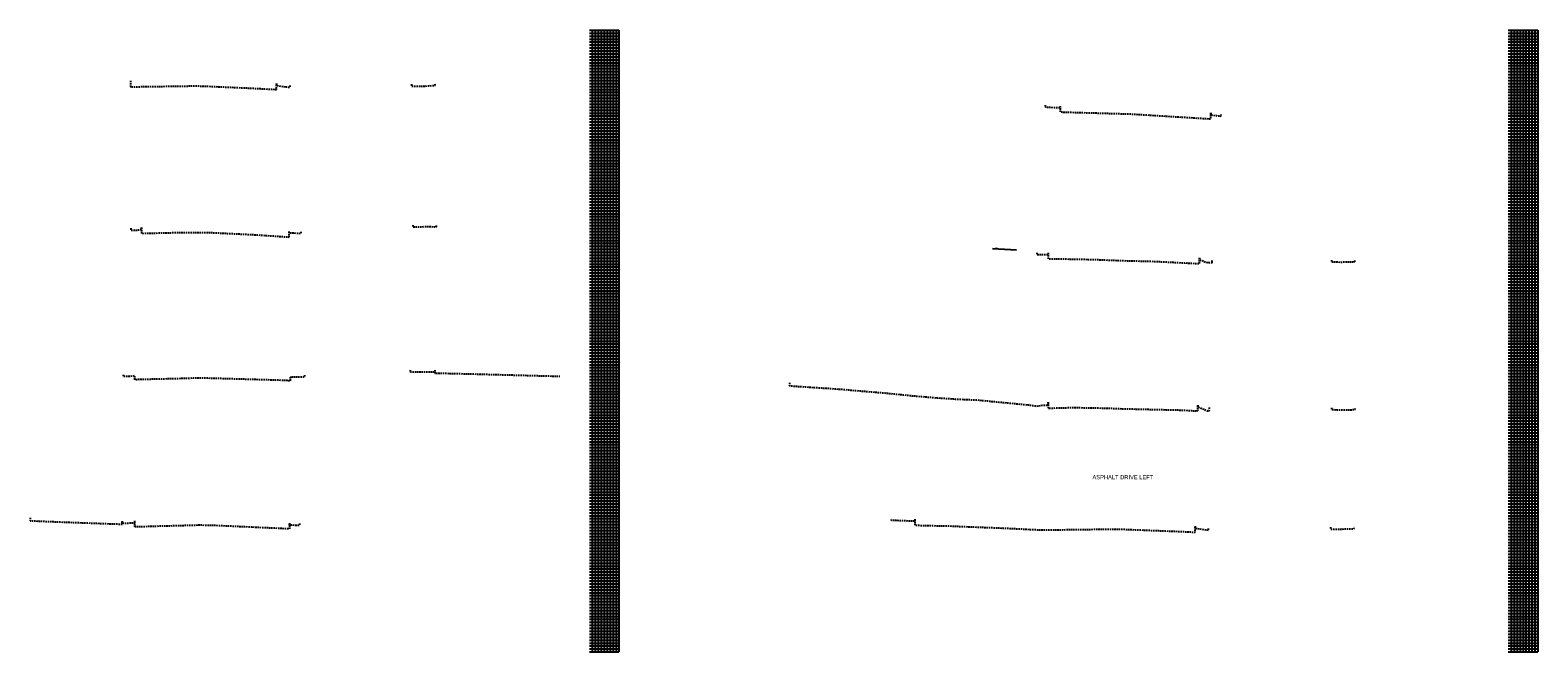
# Model space of a CAD drawing. Header units: feet. Extents: x -492 to 1379366, y 23 to 461004.
# Tile 13 of 19: x 1376666 to 1376920, y 457566 to 457671. Entities that reach past the tile are written whole.
import ezdxf

# ---------------------------------------------------------------- set-up
doc = ezdxf.new("R2010")
doc.units = ezdxf.units.FT
doc.header["$LTSCALE"] = 3.5
doc.header["$MEASUREMENT"] = 0
doc.linetypes.add('OhDOT_USTN2', pattern=[0.11, 0.069, -0.041])
for name, color, linetype in [('SH_Major_Grid_Line', 254, 'Continuous'), ('SH_Minor_Grid_Line', 247, 'Continuous'), ('XS_P_Curb', 6, 'Continuous'), ('XS_P_Finished_Grade', 3, 'Continuous'), ('XS_P_Text_Info', 7, 'Continuous'), ('XS_X_Ground_Line', 180, 'OhDOT_USTN2')]:
    doc.layers.add(name, color=color, linetype=linetype)
doc.styles.add('Slanted-Normal', font='font31.shx', dxfattribs={"height": 0.1})

msp = doc.modelspace()

# ---------------------------------------------------------------- linework, layer by layer
at = {"layer": 'SH_Major_Grid_Line', "color": 1}
for p, q in [((1376760.03, 457671.38), (1376765.03, 457671.38)), ((1376765.03, 457671.38), (1376765.03, 457566.38)), ((1376915.03, 457671.38), (1376920.03, 457671.38)), ((1376920.03, 457671.38), (1376920.03, 457566.38)), ((1376760.03, 457666.38), (1376765.03, 457666.38)), ((1376915.03, 457666.38), (1376920.03, 457666.38)), ((1376760.03, 457661.38), (1376765.03, 457661.38)), ((1376915.03, 457661.38), (1376920.03, 457661.38)), ((1376760.03, 457656.38), (1376765.03, 457656.38)), ((1376915.03, 457656.38), (1376920.03, 457656.38)), ((1376760.03, 457651.38), (1376765.03, 457651.38)), ((1376915.03, 457651.38), (1376920.03, 457651.38)), ((1376760.03, 457646.38), (1376765.03, 457646.38)), ((1376915.03, 457646.38), (1376920.03, 457646.38)), ((1376760.03, 457641.38), (1376765.03, 457641.38)), ((1376915.03, 457641.38), (1376920.03, 457641.38)), ((1376760.03, 457636.38), (1376765.03, 457636.38)), ((1376915.03, 457636.38), (1376920.03, 457636.38)), ((1376760.03, 457631.38), (1376765.03, 457631.38)), ((1376915.03, 457631.38), (1376920.03, 457631.38)), ((1376760.03, 457626.38), (1376765.03, 457626.38)), ((1376915.03, 457626.38), (1376920.03, 457626.38)), ((1376760.03, 457621.38), (1376765.03, 457621.38)), ((1376915.03, 457621.38), (1376920.03, 457621.38)), ((1376760.03, 457616.38), (1376765.03, 457616.38)), ((1376915.03, 457616.38), (1376920.03, 457616.38)), ((1376760.03, 457611.38), (1376765.03, 457611.38)), ((1376915.03, 457611.38), (1376920.03, 457611.38)), ((1376760.03, 457606.38), (1376765.03, 457606.38)), ((1376915.03, 457606.38), (1376920.03, 457606.38)), ((1376760.03, 457601.38), (1376765.03, 457601.38)), ((1376915.03, 457601.38), (1376920.03, 457601.38)), ((1376760.03, 457596.38), (1376765.03, 457596.38)), ((1376915.03, 457596.38), (1376920.03, 457596.38)), ((1376760.03, 457591.38), (1376765.03, 457591.38)), ((1376915.03, 457591.38), (1376920.03, 457591.38)), ((1376760.03, 457586.38), (1376765.03, 457586.38)), ((1376915.03, 457586.38), (1376920.03, 457586.38)), ((1376760.03, 457581.38), (1376765.03, 457581.38)), ((1376915.03, 457581.38), (1376920.03, 457581.38)), ((1376760.03, 457576.38), (1376765.03, 457576.38)), ((1376915.03, 457576.38), (1376920.03, 457576.38)), ((1376760.03, 457571.38), (1376765.03, 457571.38)), ((1376915.03, 457571.38), (1376920.03, 457571.38)), ((1376760.03, 457566.38), (1376765.03, 457566.38)), ((1376915.03, 457566.38), (1376920.03, 457566.38))]:
    msp.add_line(p, q, dxfattribs=at)
at = {"layer": 'SH_Minor_Grid_Line', "color": 254}
for p, q in [((1376760.03, 457670.88), (1376765.03, 457670.88)), ((1376760.03, 457670.38), (1376765.03, 457670.38)), ((1376760.03, 457669.88), (1376765.03, 457669.88)), ((1376760.03, 457669.38), (1376765.03, 457669.38)), ((1376760.53, 457671.38), (1376760.53, 457566.38)), ((1376761.03, 457671.38), (1376761.03, 457566.38)), ((1376761.53, 457671.38), (1376761.53, 457566.38)), ((1376762.03, 457671.38), (1376762.03, 457566.38)), ((1376762.53, 457671.38), (1376762.53, 457566.38)), ((1376763.03, 457671.38), (1376763.03, 457566.38)), ((1376763.53, 457671.38), (1376763.53, 457566.38)), ((1376764.03, 457671.38), (1376764.03, 457566.38)), ((1376764.53, 457671.38), (1376764.53, 457566.38)), ((1376915.03, 457670.88), (1376920.03, 457670.88)), ((1376915.03, 457670.38), (1376920.03, 457670.38)), ((1376915.03, 457669.88), (1376920.03, 457669.88)), ((1376915.03, 457669.38), (1376920.03, 457669.38)), ((1376915.53, 457671.38), (1376915.53, 457566.38)), ((1376916.03, 457671.38), (1376916.03, 457566.38)), ((1376916.53, 457671.38), (1376916.53, 457566.38)), ((1376917.03, 457671.38), (1376917.03, 457566.38)), ((1376917.53, 457671.38), (1376917.53, 457566.38)), ((1376918.03, 457671.38), (1376918.03, 457566.38)), ((1376918.53, 457671.38), (1376918.53, 457566.38)), ((1376919.03, 457671.38), (1376919.03, 457566.38)), ((1376919.53, 457671.38), (1376919.53, 457566.38)), ((1376760.03, 457668.88), (1376765.03, 457668.88)), ((1376760.03, 457668.38), (1376765.03, 457668.38)), ((1376760.03, 457667.88), (1376765.03, 457667.88)), ((1376760.03, 457667.38), (1376765.03, 457667.38)), ((1376760.03, 457666.88), (1376765.03, 457666.88)), ((1376915.03, 457668.88), (1376920.03, 457668.88)), ((1376915.03, 457668.38), (1376920.03, 457668.38)), ((1376915.03, 457667.88), (1376920.03, 457667.88)), ((1376915.03, 457667.38), (1376920.03, 457667.38)), ((1376915.03, 457666.88), (1376920.03, 457666.88)), ((1376760.03, 457665.88), (1376765.03, 457665.88)), ((1376760.03, 457665.38), (1376765.03, 457665.38)), ((1376760.03, 457664.88), (1376765.03, 457664.88)), ((1376760.03, 457664.38), (1376765.03, 457664.38)), ((1376915.03, 457665.88), (1376920.03, 457665.88)), ((1376915.03, 457665.38), (1376920.03, 457665.38)), ((1376915.03, 457664.88), (1376920.03, 457664.88)), ((1376915.03, 457664.38), (1376920.03, 457664.38)), ((1376760.03, 457663.88), (1376765.03, 457663.88)), ((1376760.03, 457663.38), (1376765.03, 457663.38)), ((1376760.03, 457662.88), (1376765.03, 457662.88)), ((1376760.03, 457662.38), (1376765.03, 457662.38)), ((1376760.03, 457661.88), (1376765.03, 457661.88)), ((1376915.03, 457663.88), (1376920.03, 457663.88)), ((1376915.03, 457663.38), (1376920.03, 457663.38)), ((1376915.03, 457662.88), (1376920.03, 457662.88)), ((1376915.03, 457662.38), (1376920.03, 457662.38)), ((1376915.03, 457661.88), (1376920.03, 457661.88)), ((1376760.03, 457660.88), (1376765.03, 457660.88)), ((1376760.03, 457660.38), (1376765.03, 457660.38)), ((1376760.03, 457659.88), (1376765.03, 457659.88)), ((1376760.03, 457659.38), (1376765.03, 457659.38)), ((1376760.03, 457658.88), (1376765.03, 457658.88)), ((1376915.03, 457660.88), (1376920.03, 457660.88)), ((1376915.03, 457660.38), (1376920.03, 457660.38)), ((1376915.03, 457659.88), (1376920.03, 457659.88)), ((1376915.03, 457659.38), (1376920.03, 457659.38)), ((1376915.03, 457658.88), (1376920.03, 457658.88)), ((1376760.03, 457658.38), (1376765.03, 457658.38)), ((1376760.03, 457657.88), (1376765.03, 457657.88)), ((1376760.03, 457657.38), (1376765.03, 457657.38)), ((1376760.03, 457656.88), (1376765.03, 457656.88)), ((1376915.03, 457658.38), (1376920.03, 457658.38)), ((1376915.03, 457657.88), (1376920.03, 457657.88)), ((1376915.03, 457657.38), (1376920.03, 457657.38)), ((1376915.03, 457656.88), (1376920.03, 457656.88)), ((1376760.03, 457655.88), (1376765.03, 457655.88)), ((1376760.03, 457655.38), (1376765.03, 457655.38)), ((1376760.03, 457654.88), (1376765.03, 457654.88)), ((1376760.03, 457654.38), (1376765.03, 457654.38)), ((1376760.03, 457653.88), (1376765.03, 457653.88)), ((1376915.03, 457655.88), (1376920.03, 457655.88)), ((1376915.03, 457655.38), (1376920.03, 457655.38)), ((1376915.03, 457654.88), (1376920.03, 457654.88)), ((1376915.03, 457654.38), (1376920.03, 457654.38)), ((1376915.03, 457653.88), (1376920.03, 457653.88)), ((1376760.03, 457653.38), (1376765.03, 457653.38)), ((1376760.03, 457652.88), (1376765.03, 457652.88)), ((1376760.03, 457652.38), (1376765.03, 457652.38)), ((1376760.03, 457651.88), (1376765.03, 457651.88)), ((1376915.03, 457653.38), (1376920.03, 457653.38)), ((1376915.03, 457652.88), (1376920.03, 457652.88)), ((1376915.03, 457652.38), (1376920.03, 457652.38)), ((1376915.03, 457651.88), (1376920.03, 457651.88)), ((1376760.03, 457650.88), (1376765.03, 457650.88)), ((1376760.03, 457650.38), (1376765.03, 457650.38)), ((1376760.03, 457649.88), (1376765.03, 457649.88)), ((1376760.03, 457649.38), (1376765.03, 457649.38)), ((1376760.03, 457648.88), (1376765.03, 457648.88)), ((1376915.03, 457650.88), (1376920.03, 457650.88)), ((1376915.03, 457650.38), (1376920.03, 457650.38)), ((1376915.03, 457649.88), (1376920.03, 457649.88)), ((1376915.03, 457649.38), (1376920.03, 457649.38)), ((1376915.03, 457648.88), (1376920.03, 457648.88)), ((1376760.03, 457648.38), (1376765.03, 457648.38)), ((1376760.03, 457647.88), (1376765.03, 457647.88)), ((1376760.03, 457647.38), (1376765.03, 457647.38)), ((1376760.03, 457646.88), (1376765.03, 457646.88)), ((1376915.03, 457648.38), (1376920.03, 457648.38)), ((1376915.03, 457647.88), (1376920.03, 457647.88)), ((1376915.03, 457647.38), (1376920.03, 457647.38)), ((1376915.03, 457646.88), (1376920.03, 457646.88)), ((1376760.03, 457645.88), (1376765.03, 457645.88)), ((1376760.03, 457645.38), (1376765.03, 457645.38)), ((1376760.03, 457644.88), (1376765.03, 457644.88)), ((1376760.03, 457644.38), (1376765.03, 457644.38)), ((1376760.03, 457643.88), (1376765.03, 457643.88)), ((1376915.03, 457645.88), (1376920.03, 457645.88)), ((1376915.03, 457645.38), (1376920.03, 457645.38)), ((1376915.03, 457644.88), (1376920.03, 457644.88)), ((1376915.03, 457644.38), (1376920.03, 457644.38)), ((1376915.03, 457643.88), (1376920.03, 457643.88)), ((1376760.03, 457643.38), (1376765.03, 457643.38)), ((1376760.03, 457642.88), (1376765.03, 457642.88)), ((1376760.03, 457642.38), (1376765.03, 457642.38)), ((1376760.03, 457641.88), (1376765.03, 457641.88)), ((1376915.03, 457643.38), (1376920.03, 457643.38)), ((1376915.03, 457642.88), (1376920.03, 457642.88)), ((1376915.03, 457642.38), (1376920.03, 457642.38)), ((1376915.03, 457641.88), (1376920.03, 457641.88)), ((1376760.03, 457640.88), (1376765.03, 457640.88)), ((1376760.03, 457640.38), (1376765.03, 457640.38)), ((1376760.03, 457639.88), (1376765.03, 457639.88)), ((1376760.03, 457639.38), (1376765.03, 457639.38)), ((1376760.03, 457638.88), (1376765.03, 457638.88)), ((1376915.03, 457640.88), (1376920.03, 457640.88)), ((1376915.03, 457640.38), (1376920.03, 457640.38)), ((1376915.03, 457639.88), (1376920.03, 457639.88)), ((1376915.03, 457639.38), (1376920.03, 457639.38)), ((1376915.03, 457638.88), (1376920.03, 457638.88)), ((1376760.03, 457638.38), (1376765.03, 457638.38)), ((1376760.03, 457637.88), (1376765.03, 457637.88)), ((1376760.03, 457637.38), (1376765.03, 457637.38)), ((1376760.03, 457636.88), (1376765.03, 457636.88)), ((1376915.03, 457638.38), (1376920.03, 457638.38)), ((1376915.03, 457637.88), (1376920.03, 457637.88)), ((1376915.03, 457637.38), (1376920.03, 457637.38)), ((1376915.03, 457636.88), (1376920.03, 457636.88)), ((1376760.03, 457635.88), (1376765.03, 457635.88)), ((1376760.03, 457635.38), (1376765.03, 457635.38)), ((1376760.03, 457634.88), (1376765.03, 457634.88)), ((1376760.03, 457634.38), (1376765.03, 457634.38)), ((1376760.03, 457633.88), (1376765.03, 457633.88)), ((1376915.03, 457635.88), (1376920.03, 457635.88)), ((1376915.03, 457635.38), (1376920.03, 457635.38)), ((1376915.03, 457634.88), (1376920.03, 457634.88)), ((1376915.03, 457634.38), (1376920.03, 457634.38)), ((1376915.03, 457633.88), (1376920.03, 457633.88)), ((1376760.03, 457633.38), (1376765.03, 457633.38)), ((1376760.03, 457632.88), (1376765.03, 457632.88)), ((1376760.03, 457632.38), (1376765.03, 457632.38)), ((1376760.03, 457631.88), (1376765.03, 457631.88)), ((1376760.03, 457630.88), (1376765.03, 457630.88)), ((1376915.03, 457633.38), (1376920.03, 457633.38)), ((1376915.03, 457632.88), (1376920.03, 457632.88)), ((1376915.03, 457632.38), (1376920.03, 457632.38)), ((1376915.03, 457631.88), (1376920.03, 457631.88)), ((1376915.03, 457630.88), (1376920.03, 457630.88)), ((1376760.03, 457630.38), (1376765.03, 457630.38)), ((1376760.03, 457629.88), (1376765.03, 457629.88)), ((1376760.03, 457629.38), (1376765.03, 457629.38)), ((1376760.03, 457628.88), (1376765.03, 457628.88)), ((1376760.03, 457628.38), (1376765.03, 457628.38)), ((1376915.03, 457630.38), (1376920.03, 457630.38)), ((1376915.03, 457629.88), (1376920.03, 457629.88)), ((1376915.03, 457629.38), (1376920.03, 457629.38)), ((1376915.03, 457628.88), (1376920.03, 457628.88)), ((1376915.03, 457628.38), (1376920.03, 457628.38)), ((1376760.03, 457627.88), (1376765.03, 457627.88)), ((1376760.03, 457627.38), (1376765.03, 457627.38)), ((1376760.03, 457626.88), (1376765.03, 457626.88)), ((1376760.03, 457625.88), (1376765.03, 457625.88)), ((1376915.03, 457627.88), (1376920.03, 457627.88)), ((1376915.03, 457627.38), (1376920.03, 457627.38)), ((1376915.03, 457626.88), (1376920.03, 457626.88)), ((1376915.03, 457625.88), (1376920.03, 457625.88)), ((1376760.03, 457625.38), (1376765.03, 457625.38)), ((1376760.03, 457624.88), (1376765.03, 457624.88)), ((1376760.03, 457624.38), (1376765.03, 457624.38)), ((1376760.03, 457623.88), (1376765.03, 457623.88)), ((1376760.03, 457623.38), (1376765.03, 457623.38)), ((1376915.03, 457625.38), (1376920.03, 457625.38)), ((1376915.03, 457624.88), (1376920.03, 457624.88)), ((1376915.03, 457624.38), (1376920.03, 457624.38)), ((1376915.03, 457623.88), (1376920.03, 457623.88)), ((1376915.03, 457623.38), (1376920.03, 457623.38)), ((1376760.03, 457622.88), (1376765.03, 457622.88)), ((1376760.03, 457622.38), (1376765.03, 457622.38)), ((1376760.03, 457621.88), (1376765.03, 457621.88)), ((1376760.03, 457620.88), (1376765.03, 457620.88)), ((1376915.03, 457622.88), (1376920.03, 457622.88)), ((1376915.03, 457622.38), (1376920.03, 457622.38)), ((1376915.03, 457621.88), (1376920.03, 457621.88)), ((1376915.03, 457620.88), (1376920.03, 457620.88)), ((1376760.03, 457620.38), (1376765.03, 457620.38)), ((1376760.03, 457619.88), (1376765.03, 457619.88)), ((1376760.03, 457619.38), (1376765.03, 457619.38)), ((1376760.03, 457618.88), (1376765.03, 457618.88)), ((1376760.03, 457618.38), (1376765.03, 457618.38)), ((1376915.03, 457620.38), (1376920.03, 457620.38)), ((1376915.03, 457619.88), (1376920.03, 457619.88)), ((1376915.03, 457619.38), (1376920.03, 457619.38)), ((1376915.03, 457618.88), (1376920.03, 457618.88)), ((1376915.03, 457618.38), (1376920.03, 457618.38)), ((1376760.03, 457617.88), (1376765.03, 457617.88)), ((1376760.03, 457617.38), (1376765.03, 457617.38)), ((1376760.03, 457616.88), (1376765.03, 457616.88)), ((1376760.03, 457615.88), (1376765.03, 457615.88)), ((1376915.03, 457617.88), (1376920.03, 457617.88)), ((1376915.03, 457617.38), (1376920.03, 457617.38)), ((1376915.03, 457616.88), (1376920.03, 457616.88)), ((1376915.03, 457615.88), (1376920.03, 457615.88)), ((1376760.03, 457615.38), (1376765.03, 457615.38)), ((1376760.03, 457614.88), (1376765.03, 457614.88)), ((1376760.03, 457614.38), (1376765.03, 457614.38)), ((1376760.03, 457613.88), (1376765.03, 457613.88)), ((1376760.03, 457613.38), (1376765.03, 457613.38)), ((1376915.03, 457615.38), (1376920.03, 457615.38)), ((1376915.03, 457614.88), (1376920.03, 457614.88)), ((1376915.03, 457614.38), (1376920.03, 457614.38)), ((1376915.03, 457613.88), (1376920.03, 457613.88)), ((1376915.03, 457613.38), (1376920.03, 457613.38)), ((1376760.03, 457612.88), (1376765.03, 457612.88)), ((1376760.03, 457612.38), (1376765.03, 457612.38)), ((1376760.03, 457611.88), (1376765.03, 457611.88)), ((1376760.03, 457610.88), (1376765.03, 457610.88)), ((1376915.03, 457612.88), (1376920.03, 457612.88)), ((1376915.03, 457612.38), (1376920.03, 457612.38)), ((1376915.03, 457611.88), (1376920.03, 457611.88)), ((1376915.03, 457610.88), (1376920.03, 457610.88)), ((1376760.03, 457610.38), (1376765.03, 457610.38)), ((1376760.03, 457609.88), (1376765.03, 457609.88)), ((1376760.03, 457609.38), (1376765.03, 457609.38)), ((1376760.03, 457608.88), (1376765.03, 457608.88)), ((1376760.03, 457608.38), (1376765.03, 457608.38)), ((1376915.03, 457610.38), (1376920.03, 457610.38)), ((1376915.03, 457609.88), (1376920.03, 457609.88)), ((1376915.03, 457609.38), (1376920.03, 457609.38)), ((1376915.03, 457608.88), (1376920.03, 457608.88)), ((1376915.03, 457608.38), (1376920.03, 457608.38)), ((1376760.03, 457607.88), (1376765.03, 457607.88)), ((1376760.03, 457607.38), (1376765.03, 457607.38)), ((1376760.03, 457606.88), (1376765.03, 457606.88)), ((1376760.03, 457605.88), (1376765.03, 457605.88)), ((1376915.03, 457607.88), (1376920.03, 457607.88)), ((1376915.03, 457607.38), (1376920.03, 457607.38)), ((1376915.03, 457606.88), (1376920.03, 457606.88)), ((1376915.03, 457605.88), (1376920.03, 457605.88)), ((1376760.03, 457605.38), (1376765.03, 457605.38)), ((1376760.03, 457604.88), (1376765.03, 457604.88)), ((1376760.03, 457604.38), (1376765.03, 457604.38)), ((1376760.03, 457603.88), (1376765.03, 457603.88)), ((1376760.03, 457603.38), (1376765.03, 457603.38)), ((1376915.03, 457605.38), (1376920.03, 457605.38)), ((1376915.03, 457604.88), (1376920.03, 457604.88)), ((1376915.03, 457604.38), (1376920.03, 457604.38)), ((1376915.03, 457603.88), (1376920.03, 457603.88)), ((1376915.03, 457603.38), (1376920.03, 457603.38)), ((1376760.03, 457602.88), (1376765.03, 457602.88)), ((1376760.03, 457602.38), (1376765.03, 457602.38)), ((1376760.03, 457601.88), (1376765.03, 457601.88)), ((1376760.03, 457600.88), (1376765.03, 457600.88)), ((1376760.03, 457600.38), (1376765.03, 457600.38)), ((1376915.03, 457602.88), (1376920.03, 457602.88)), ((1376915.03, 457602.38), (1376920.03, 457602.38)), ((1376915.03, 457601.88), (1376920.03, 457601.88)), ((1376915.03, 457600.88), (1376920.03, 457600.88)), ((1376915.03, 457600.38), (1376920.03, 457600.38)), ((1376760.03, 457599.88), (1376765.03, 457599.88)), ((1376760.03, 457599.38), (1376765.03, 457599.38)), ((1376760.03, 457598.88), (1376765.03, 457598.88)), ((1376760.03, 457598.38), (1376765.03, 457598.38)), ((1376760.03, 457597.88), (1376765.03, 457597.88)), ((1376915.03, 457599.88), (1376920.03, 457599.88)), ((1376915.03, 457599.38), (1376920.03, 457599.38)), ((1376915.03, 457598.88), (1376920.03, 457598.88)), ((1376915.03, 457598.38), (1376920.03, 457598.38)), ((1376915.03, 457597.88), (1376920.03, 457597.88)), ((1376760.03, 457597.38), (1376765.03, 457597.38)), ((1376760.03, 457596.88), (1376765.03, 457596.88)), ((1376760.03, 457595.88), (1376765.03, 457595.88)), ((1376760.03, 457595.38), (1376765.03, 457595.38)), ((1376915.03, 457597.38), (1376920.03, 457597.38)), ((1376915.03, 457596.88), (1376920.03, 457596.88)), ((1376915.03, 457595.88), (1376920.03, 457595.88)), ((1376915.03, 457595.38), (1376920.03, 457595.38)), ((1376760.03, 457594.88), (1376765.03, 457594.88)), ((1376760.03, 457594.38), (1376765.03, 457594.38)), ((1376760.03, 457593.88), (1376765.03, 457593.88)), ((1376760.03, 457593.38), (1376765.03, 457593.38)), ((1376760.03, 457592.88), (1376765.03, 457592.88)), ((1376915.03, 457594.88), (1376920.03, 457594.88)), ((1376915.03, 457594.38), (1376920.03, 457594.38)), ((1376915.03, 457593.88), (1376920.03, 457593.88)), ((1376915.03, 457593.38), (1376920.03, 457593.38)), ((1376915.03, 457592.88), (1376920.03, 457592.88)), ((1376760.03, 457592.38), (1376765.03, 457592.38)), ((1376760.03, 457591.88), (1376765.03, 457591.88)), ((1376760.03, 457590.88), (1376765.03, 457590.88)), ((1376760.03, 457590.38), (1376765.03, 457590.38)), ((1376915.03, 457592.38), (1376920.03, 457592.38)), ((1376915.03, 457591.88), (1376920.03, 457591.88)), ((1376915.03, 457590.88), (1376920.03, 457590.88)), ((1376915.03, 457590.38), (1376920.03, 457590.38)), ((1376760.03, 457589.88), (1376765.03, 457589.88)), ((1376760.03, 457589.38), (1376765.03, 457589.38)), ((1376760.03, 457588.88), (1376765.03, 457588.88)), ((1376760.03, 457588.38), (1376765.03, 457588.38)), ((1376760.03, 457587.88), (1376765.03, 457587.88)), ((1376915.03, 457589.88), (1376920.03, 457589.88)), ((1376915.03, 457589.38), (1376920.03, 457589.38)), ((1376915.03, 457588.88), (1376920.03, 457588.88)), ((1376915.03, 457588.38), (1376920.03, 457588.38)), ((1376915.03, 457587.88), (1376920.03, 457587.88)), ((1376760.03, 457587.38), (1376765.03, 457587.38)), ((1376760.03, 457586.88), (1376765.03, 457586.88)), ((1376760.03, 457585.88), (1376765.03, 457585.88)), ((1376760.03, 457585.38), (1376765.03, 457585.38)), ((1376915.03, 457587.38), (1376920.03, 457587.38)), ((1376915.03, 457586.88), (1376920.03, 457586.88)), ((1376915.03, 457585.88), (1376920.03, 457585.88)), ((1376915.03, 457585.38), (1376920.03, 457585.38)), ((1376760.03, 457584.88), (1376765.03, 457584.88)), ((1376760.03, 457584.38), (1376765.03, 457584.38)), ((1376760.03, 457583.88), (1376765.03, 457583.88)), ((1376760.03, 457583.38), (1376765.03, 457583.38)), ((1376760.03, 457582.88), (1376765.03, 457582.88)), ((1376915.03, 457584.88), (1376920.03, 457584.88)), ((1376915.03, 457584.38), (1376920.03, 457584.38)), ((1376915.03, 457583.88), (1376920.03, 457583.88)), ((1376915.03, 457583.38), (1376920.03, 457583.38)), ((1376915.03, 457582.88), (1376920.03, 457582.88)), ((1376760.03, 457582.38), (1376765.03, 457582.38)), ((1376760.03, 457581.88), (1376765.03, 457581.88)), ((1376760.03, 457580.88), (1376765.03, 457580.88)), ((1376760.03, 457580.38), (1376765.03, 457580.38)), ((1376915.03, 457582.38), (1376920.03, 457582.38)), ((1376915.03, 457581.88), (1376920.03, 457581.88)), ((1376915.03, 457580.88), (1376920.03, 457580.88)), ((1376915.03, 457580.38), (1376920.03, 457580.38)), ((1376760.03, 457579.88), (1376765.03, 457579.88)), ((1376760.03, 457579.38), (1376765.03, 457579.38)), ((1376760.03, 457578.88), (1376765.03, 457578.88)), ((1376760.03, 457578.38), (1376765.03, 457578.38)), ((1376760.03, 457577.88), (1376765.03, 457577.88)), ((1376915.03, 457579.88), (1376920.03, 457579.88)), ((1376915.03, 457579.38), (1376920.03, 457579.38)), ((1376915.03, 457578.88), (1376920.03, 457578.88)), ((1376915.03, 457578.38), (1376920.03, 457578.38)), ((1376915.03, 457577.88), (1376920.03, 457577.88)), ((1376760.03, 457577.38), (1376765.03, 457577.38)), ((1376760.03, 457576.88), (1376765.03, 457576.88)), ((1376760.03, 457575.88), (1376765.03, 457575.88)), ((1376760.03, 457575.38), (1376765.03, 457575.38)), ((1376915.03, 457577.38), (1376920.03, 457577.38)), ((1376915.03, 457576.88), (1376920.03, 457576.88)), ((1376915.03, 457575.88), (1376920.03, 457575.88)), ((1376915.03, 457575.38), (1376920.03, 457575.38)), ((1376760.03, 457574.88), (1376765.03, 457574.88)), ((1376760.03, 457574.38), (1376765.03, 457574.38)), ((1376760.03, 457573.88), (1376765.03, 457573.88)), ((1376760.03, 457573.38), (1376765.03, 457573.38)), ((1376760.03, 457572.88), (1376765.03, 457572.88)), ((1376760.03, 457572.38), (1376765.03, 457572.38)), ((1376915.03, 457574.88), (1376920.03, 457574.88)), ((1376915.03, 457574.38), (1376920.03, 457574.38)), ((1376915.03, 457573.88), (1376920.03, 457573.88)), ((1376915.03, 457573.38), (1376920.03, 457573.38)), ((1376915.03, 457572.88), (1376920.03, 457572.88)), ((1376915.03, 457572.38), (1376920.03, 457572.38)), ((1376760.03, 457571.88), (1376765.03, 457571.88)), ((1376760.03, 457570.88), (1376765.03, 457570.88)), ((1376760.03, 457570.38), (1376765.03, 457570.38)), ((1376760.03, 457569.88), (1376765.03, 457569.88)), ((1376915.03, 457571.88), (1376920.03, 457571.88)), ((1376915.03, 457570.88), (1376920.03, 457570.88)), ((1376915.03, 457570.38), (1376920.03, 457570.38)), ((1376915.03, 457569.88), (1376920.03, 457569.88)), ((1376760.03, 457569.38), (1376765.03, 457569.38)), ((1376760.03, 457568.88), (1376765.03, 457568.88)), ((1376760.03, 457568.38), (1376765.03, 457568.38)), ((1376760.03, 457567.88), (1376765.03, 457567.88)), ((1376760.03, 457567.38), (1376765.03, 457567.38)), ((1376915.03, 457569.38), (1376920.03, 457569.38)), ((1376915.03, 457568.88), (1376920.03, 457568.88)), ((1376915.03, 457568.38), (1376920.03, 457568.38)), ((1376915.03, 457567.88), (1376920.03, 457567.88)), ((1376915.03, 457567.38), (1376920.03, 457567.38)), ((1376760.03, 457566.88), (1376765.03, 457566.88)), ((1376915.03, 457566.88), (1376920.03, 457566.88))]:
    msp.add_line(p, q, dxfattribs=at)
at = {"layer": 'XS_P_Curb', "flags": 128}
for points in [[(1376832.07, 457634.23), (1376828.03, 457634.43)], [(1376823.03, 457609.33), (1376823.03, 457609.36)]]:
    msp.add_lwpolyline(points, dxfattribs=at)
at = {"layer": 'XS_P_Text_Info', "const_width": 0.15, "flags": 128}
msp.add_lwpolyline([(1376828.03, 457634.43), (1376828.86, 457634.63)], dxfattribs=at)
at = {"layer": 'XS_X_Ground_Line', "flags": 128}
for points in [[(1376682.65, 457662.81), (1376682.65, 457661.81), (1376693.47, 457661.96), (1376695.03, 457661.93), (1376703.36, 457661.56), (1376707.26, 457661.36), (1376707.26, 457662.36)], [(1376707.26, 457662.36), (1376707.26, 457662.03), (1376709.21, 457661.76), (1376709.54, 457661.72), (1376709.54, 457662.05)], [(1376730.04, 457662.24), (1376730.04, 457661.9), (1376732.29, 457661.92), (1376734, 457662.06), (1376734, 457662.39)], [(1376839.44, 457658.56), (1376839.44, 457658.23), (1376837.77, 457658.3), (1376836.96, 457658.35), (1376836.96, 457658.68)], [(1376839.44, 457658.56), (1376839.44, 457657.56), (1376850.03, 457657.26), (1376851.63, 457657.21), (1376864.88, 457656.39), (1376864.88, 457657.39)], [(1376864.88, 457657.39), (1376864.88, 457657.06), (1376865.84, 457656.94), (1376866.59, 457656.87), (1376866.59, 457657.2)], [(1376730.27, 457638.47), (1376730.27, 457638.14), (1376732.82, 457638.21), (1376734.22, 457638.17), (1376734.22, 457638.5)], [(1376682.67, 457637.91), (1376682.67, 457637.58), (1376683.55, 457637.58), (1376684.49, 457637.73), (1376684.49, 457638.06)], [(1376684.49, 457638.06), (1376684.49, 457637.06), (1376690.17, 457637.19), (1376695.03, 457637.23), (1376695.39, 457637.23), (1376703.81, 457636.82), (1376709.38, 457636.44), (1376709.38, 457637.44)], [(1376711.35, 457637.33), (1376711.35, 457636.99), (1376709.84, 457637.11), (1376709.38, 457637.11), (1376709.38, 457637.44)], [(1376837.43, 457633.75), (1376837.43, 457633.42), (1376836.43, 457633.44), (1376835.59, 457633.42), (1376835.59, 457633.76)], [(1376837.43, 457633.75), (1376837.43, 457632.75), (1376840.29, 457632.74), (1376845.47, 457632.64), (1376849.89, 457632.46), (1376855.65, 457632.32), (1376862.97, 457631.94), (1376862.97, 457632.94)], [(1376862.97, 457632.94), (1376862.97, 457632.61), (1376864.03, 457632.19), (1376865.09, 457632.1), (1376865.12, 457632.31), (1376865.12, 457632.64)], [(1376885.2, 457632.56), (1376885.2, 457632.23), (1376887.01, 457632.22), (1376889.14, 457632.27), (1376889.14, 457632.6)], [(1376711.98, 457613.13), (1376711.98, 457612.8), (1376709.57, 457612.75), (1376709.57, 457612.08), (1376708.98, 457612.19), (1376708.18, 457612.23), (1376694.52, 457612.62), (1376691.28, 457612.53), (1376683.36, 457612.34), (1376683.36, 457613.01), (1376682.59, 457612.89), (1376681.45, 457612.86), (1376681.45, 457613.19)], [(1376733.94, 457613.97), (1376733.94, 457613.64), (1376732.1, 457613.61), (1376729.85, 457613.6), (1376729.85, 457613.93)], [(1376733.94, 457613.64), (1376733.94, 457613.47), (1376738.05, 457613.38), (1376755.03, 457612.93)], [(1376793.79, 457611.82), (1376793.79, 457611.32), (1376799.3, 457610.95), (1376800.3, 457610.89), (1376802.77, 457610.72), (1376804.19, 457610.58), (1376809.89, 457610.11), (1376814.56, 457609.64), (1376816.26, 457609.49), (1376819.24, 457609.24), (1376820.87, 457609.16), (1376821.79, 457609.08), (1376825.55, 457608.92), (1376827.93, 457608.69), (1376829.14, 457608.57), (1376834.09, 457608.1), (1376834.71, 457608.01), (1376835.51, 457607.9), (1376836.43, 457608.02), (1376837.45, 457608.04), (1376837.45, 457608.54)], [(1376837.45, 457608.54), (1376837.45, 457607.54), (1376841.63, 457607.65), (1376847.52, 457607.54), (1376850.03, 457607.44), (1376859.87, 457607.22), (1376862.69, 457607.07), (1376862.69, 457608.07)], [(1376862.69, 457608.07), (1376862.69, 457607.74), (1376864.3, 457607.11), (1376864.6, 457607.08), (1376864.64, 457607.4), (1376864.64, 457607.73)], [(1376885.25, 457607.62), (1376885.25, 457607.29), (1376888.15, 457607.27), (1376889.2, 457607.3), (1376889.2, 457607.63)], [(1376665.7, 457589.03), (1376665.7, 457588.53), (1376671.23, 457588.31), (1376681.22, 457587.95), (1376681.22, 457588.45)], [(1376681.22, 457588.45), (1376681.22, 457588.12), (1376682.92, 457588.16), (1376683.38, 457588.16), (1376683.38, 457588.5)], [(1376709.45, 457588.14), (1376709.45, 457587.14), (1376697.39, 457587.69), (1376695.03, 457587.75), (1376694.4, 457587.77), (1376684.97, 457587.52), (1376683.38, 457587.5), (1376683.38, 457588.5)], [(1376711.11, 457588.06), (1376711.11, 457587.73), (1376709.91, 457587.76), (1376709.48, 457587.78), (1376709.45, 457587.8), (1376709.45, 457588.14)], [(1376814.95, 457588.77), (1376814.95, 457588.43), (1376811, 457588.58), (1376811, 457588.91)], [(1376814.95, 457588.77), (1376814.95, 457587.77), (1376820.89, 457587.64), (1376824.97, 457587.48), (1376830.79, 457587.25), (1376834.9, 457587.04), (1376836.54, 457586.98), (1376842.19, 457587.04), (1376848.92, 457587.13), (1376850.03, 457587.09), (1376859.55, 457586.72), (1376862.2, 457586.6), (1376862.2, 457587.6)], [(1376862.2, 457587.6), (1376862.2, 457587.27), (1376864.49, 457586.95), (1376864.5, 457587.29)], [(1376885.06, 457587.45), (1376885.06, 457587.12), (1376888.46, 457587.14), (1376889.04, 457587.19), (1376889.04, 457587.52)]]:
    msp.add_lwpolyline(points, dxfattribs=at)

# ---------------------------------------------------------------- texts
at = {"layer": 'XS_P_Finished_Grade', "insert": (1376850.03, 457595.88), "char_height": 0.7, "attachment_point": 5, "style": 'Slanted-Normal'}
msp.add_mtext('ASPHALT DRIVE LEFT', dxfattribs=at)

doc.saveas('drawing.dxf')
